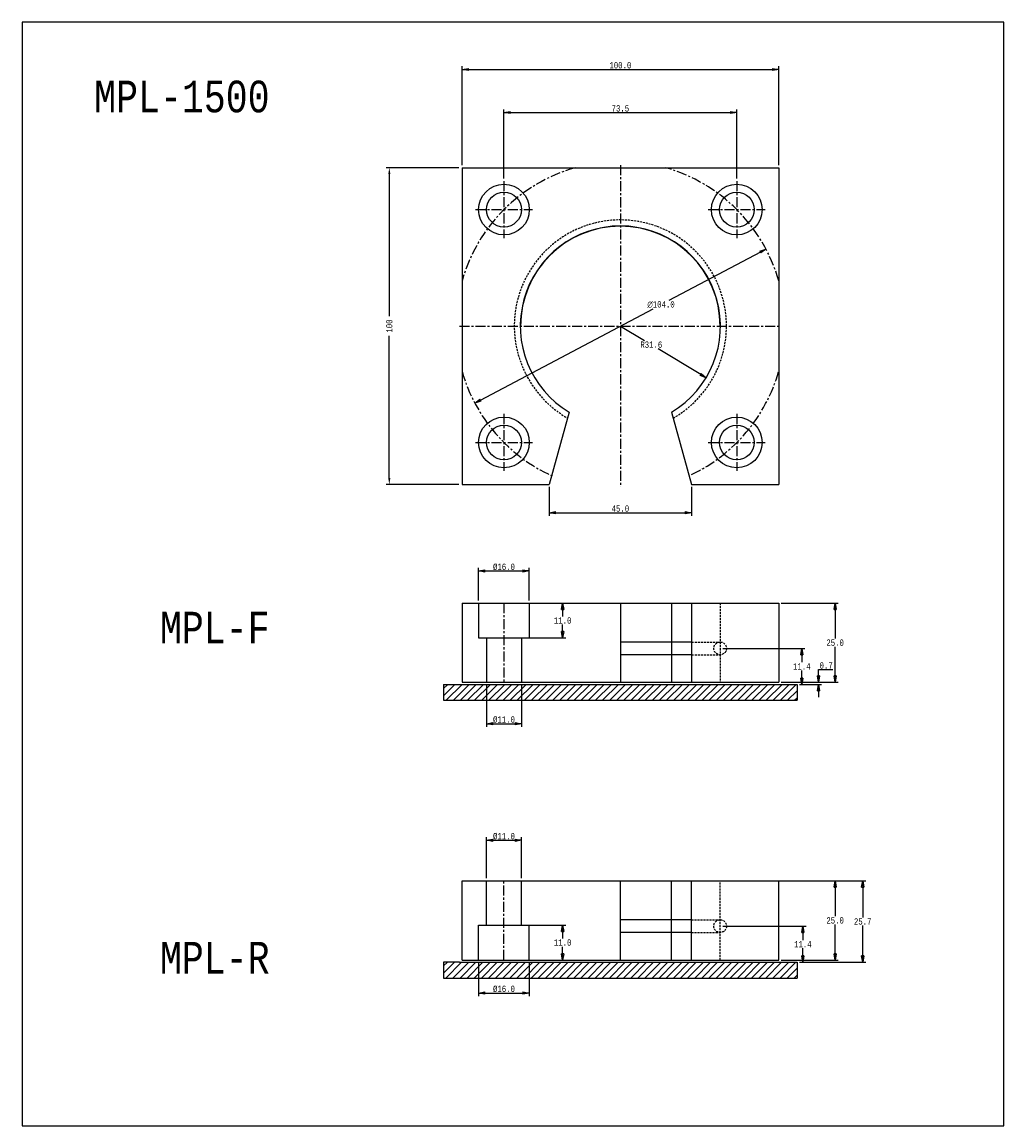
# Model space of a CAD drawing. Header units: millimetres. Extents: x 17272 to 17582, y 6037 to 6386.
import ezdxf
from ezdxf.enums import TextEntityAlignment as Align

# ---------------------------------------------------------------- set-up
doc = ezdxf.new("R2010")
doc.units = ezdxf.units.MM
doc.header["$LTSCALE"] = 0.1
doc.linetypes.add('CENTER', pattern=[50.8, 31.75, -6.35, 6.35, -6.35])
doc.linetypes.add('HIDDEN', pattern=[9.525, 6.35, -3.175])
doc.layers.get('0').update_dxf_attribs({"color": 3})
for name, color, linetype in [('center', 1, 'CENTER'), ('HL', 2, 'HIDDEN'), ('text', 4, 'Continuous')]:
    doc.layers.add(name, color=color, linetype=linetype)
doc.styles.add('ciwhs', font='monotxt.shx', dxfattribs={"width": 0.8, "bigfont": 'ciwhs.shx'})
doc.dimstyles.new('STANDARD1.0', dxfattribs={"dimtxt": 2, "dimasz": 2, "dimexe": 1, "dimexo": 0.8, "dimgap": 0.3, "dimtad": 1, "dimtih": 1, "dimtoh": 1, "dimdec": 1, "dimzin": 0, "dimdsep": 46, "dimtxsty": 'ciwhs', "dimblk1": 'CLOSED', "dimblk2": 'CLOSED', "dimsah": 1, "dimcen": 0, "dimclrd": 4, "dimclre": 4, "dimclrt": 10, "dimadec": 1, "dimazin": 0, "dimtfac": 1, "dimtdec": 1, "dimtofl": 0, "dimtmove": 0, "dimatfit": 0, "dimldrblk": 'CLOSED', "dimfxl": 0, "dimtolj": 1, "dimtzin": 0, "dimarcsym": 0})
doc.dimstyles.new('user', dxfattribs={"dimtxt": 6, "dimasz": 4, "dimexe": 1, "dimexo": 1, "dimgap": 1, "dimtad": 0, "dimdec": 1, "dimdsep": 46, "dimtxsty": 'ciwhs', "dimcen": 2, "dimclrd": 256, "dimclre": 256, "dimclrt": 4, "dimadec": 1, "dimazin": 2, "dimtfac": 1, "dimtmove": 0, "dimatfit": 3, "dimfxl": 0, "dimlwd": -1, "dimlwe": -1, "dimarcsym": 0})

# ---------------------------------------------------------------- blocks, each defined once
blk = doc.blocks.new('_CLOSED')
at = {"color": 0, "linetype": 'ByBlock'}
for p, q in [((-1, 0.17), (0, 0)), ((-1, 0.17), (-1, -0.17)), ((0, 0), (-1, -0.17)), ((0, 0), (-1, 0))]:
    blk.add_line(p, q, dxfattribs=at)
blk = doc.blocks.new('*D18')
at = {"color": 4, "lineweight": -2}
for p, q in [((17438.18, 6238.75), (17438.18, 6229.62)), ((17483.18, 6238.75), (17483.18, 6229.62)), ((17440.18, 6230.62), (17481.18, 6230.62))]:
    blk.add_line(p, q, dxfattribs=at)
at = {"layer": 'DefPoints', "color": 0}
for p in [(17438.18, 6239.55), (17483.18, 6239.55), (17483.18, 6230.62)]:
    blk.add_point(p, dxfattribs=at)
at = {"color": 4, "lineweight": -2, "xscale": 2, "yscale": 2, "zscale": 2, "rotation": 180}
blk.add_blockref('_CLOSED', (17438.18, 6230.62), dxfattribs=at)
at = {"color": 4, "lineweight": -2, "xscale": 2, "yscale": 2, "zscale": 2}
blk.add_blockref('_CLOSED', (17483.18, 6230.62), dxfattribs=at)
at = {"color": 10, "insert": (17460.68, 6231.92), "char_height": 2, "attachment_point": 5, "style": 'ciwhs'}
blk.add_mtext('\\A1;45.0', dxfattribs=at)
blk = doc.blocks.new('*D19')
at = {"color": 4, "lineweight": -2}
for p, q in [((17410.68, 6340.35), (17410.68, 6371.57)), ((17510.68, 6340.35), (17510.68, 6371.57)), ((17412.68, 6370.57), (17508.68, 6370.57))]:
    blk.add_line(p, q, dxfattribs=at)
at = {"layer": 'DefPoints', "color": 0}
for p in [(17510.68, 6370.57), (17410.68, 6339.55), (17510.68, 6339.55)]:
    blk.add_point(p, dxfattribs=at)
at = {"color": 4, "lineweight": -2, "xscale": 2, "yscale": 2, "zscale": 2, "rotation": 180}
blk.add_blockref('_CLOSED', (17410.68, 6370.57), dxfattribs=at)
at = {"color": 4, "lineweight": -2, "xscale": 2, "yscale": 2, "zscale": 2}
blk.add_blockref('_CLOSED', (17510.68, 6370.57), dxfattribs=at)
at = {"color": 10, "insert": (17460.68, 6371.87), "char_height": 2, "attachment_point": 5, "style": 'ciwhs'}
blk.add_mtext('\\A1;100.0', dxfattribs=at)
blk = doc.blocks.new('*D3')
at = {"color": 4, "lineweight": -2}
for p, q in [((17423.93, 6336.1), (17423.93, 6357.96)), ((17425.93, 6356.96), (17495.43, 6356.96)), ((17497.43, 6336.1), (17497.43, 6357.96))]:
    blk.add_line(p, q, dxfattribs=at)
at = {"layer": 'DefPoints', "color": 0}
for p in [(17497.43, 6356.96), (17423.93, 6335.3), (17497.43, 6335.3)]:
    blk.add_point(p, dxfattribs=at)
at = {"color": 4, "lineweight": -2, "xscale": 2, "yscale": 2, "zscale": 2, "rotation": 180}
blk.add_blockref('_CLOSED', (17423.93, 6356.96), dxfattribs=at)
at = {"color": 4, "lineweight": -2, "xscale": 2, "yscale": 2, "zscale": 2}
blk.add_blockref('_CLOSED', (17497.43, 6356.96), dxfattribs=at)
at = {"color": 10, "insert": (17460.68, 6358.26), "char_height": 2, "attachment_point": 5, "style": 'ciwhs'}
blk.add_mtext('\\A1;73.5', dxfattribs=at)
blk = doc.blocks.new('*D8')
at = {"color": 4, "lineweight": -2}
for p, q in [((17511.48, 6202.09), (17529.48, 6202.09)), ((17528.48, 6200.09), (17528.48, 6190.89)), ((17528.48, 6179.09), (17528.48, 6188.29)), ((17511.48, 6177.09), (17529.48, 6177.09))]:
    blk.add_line(p, q, dxfattribs=at)
at = {"layer": 'DefPoints', "color": 0}
for p in [(17510.68, 6202.09), (17510.68, 6177.09), (17528.48, 6177.09)]:
    blk.add_point(p, dxfattribs=at)
at = {"color": 4, "lineweight": -2, "xscale": 2, "yscale": 2, "zscale": 2}
for p, rotation in [((17528.48, 6202.09), 90), ((17528.48, 6177.09), 270)]:
    blk.add_blockref('_CLOSED', p, dxfattribs=dict(at, rotation=rotation))
at = {"color": 10, "insert": (17528.48, 6189.59), "char_height": 2, "attachment_point": 5, "style": 'ciwhs'}
blk.add_mtext('\\A1;25.0', dxfattribs=at)
blk = doc.blocks.new('*D4')
at = {"color": 4, "lineweight": -2}
for p, q in [((17504.88, 6312.92), (17475.97, 6297.63)), ((17416.48, 6266.17), (17471.05, 6295.03))]:
    blk.add_line(p, q, dxfattribs=at)
at = {"layer": 'DefPoints', "color": 0}
for p in [(17506.65, 6313.86), (17414.71, 6265.24)]:
    blk.add_point(p, dxfattribs=at)
at = {"color": 4, "lineweight": -2, "xscale": 2, "yscale": 2, "zscale": 2}
for p, rotation in [((17506.65, 6313.86), 27.87171302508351), ((17414.71, 6265.24), 207.8717130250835)]:
    blk.add_blockref('_CLOSED', p, dxfattribs=dict(at, rotation=rotation))
at = {"color": 10, "insert": (17473.51, 6296.33), "char_height": 2, "attachment_point": 5, "style": 'ciwhs'}
blk.add_mtext('\\A1;∅104.0', dxfattribs=at)
blk = doc.blocks.new('*D11')
at = {"color": 4, "lineweight": -2}
for p, q in [((17415.93, 6202.89), (17415.93, 6213.22)), ((17417.93, 6212.22), (17429.93, 6212.22)), ((17431.93, 6202.89), (17431.93, 6213.22))]:
    blk.add_line(p, q, dxfattribs=at)
at = {"layer": 'DefPoints', "color": 0}
for p in [(17431.93, 6212.22), (17415.93, 6202.09), (17431.93, 6202.09)]:
    blk.add_point(p, dxfattribs=at)
at = {"color": 4, "lineweight": -2, "xscale": 2, "yscale": 2, "zscale": 2, "rotation": 180}
blk.add_blockref('_CLOSED', (17415.93, 6212.22), dxfattribs=at)
at = {"color": 4, "lineweight": -2, "xscale": 2, "yscale": 2, "zscale": 2}
blk.add_blockref('_CLOSED', (17431.93, 6212.22), dxfattribs=at)
at = {"color": 10, "insert": (17423.93, 6213.52), "char_height": 2, "attachment_point": 5, "style": 'ciwhs'}
blk.add_mtext('\\A1;%%C16.0', dxfattribs=at)
blk = doc.blocks.new('*D9')
at = {"color": 4, "lineweight": -2}
for p, q in [((17418.43, 6176.29), (17418.43, 6163.01)), ((17429.43, 6176.29), (17429.43, 6163.01)), ((17420.43, 6164.01), (17427.43, 6164.01))]:
    blk.add_line(p, q, dxfattribs=at)
at = {"layer": 'DefPoints', "color": 0}
for p in [(17418.43, 6177.09), (17429.43, 6177.09), (17429.43, 6164.01)]:
    blk.add_point(p, dxfattribs=at)
at = {"color": 4, "lineweight": -2, "xscale": 2, "yscale": 2, "zscale": 2, "rotation": 180}
blk.add_blockref('_CLOSED', (17418.43, 6164.01), dxfattribs=at)
at = {"color": 4, "lineweight": -2, "xscale": 2, "yscale": 2, "zscale": 2}
blk.add_blockref('_CLOSED', (17429.43, 6164.01), dxfattribs=at)
at = {"color": 10, "insert": (17423.93, 6165.31), "char_height": 2, "attachment_point": 5, "style": 'ciwhs'}
blk.add_mtext('\\A1;%%C11.0', dxfattribs=at)
blk = doc.blocks.new('*D12')
at = {"color": 4, "lineweight": -2}
for p, q in [((17416.73, 6202.09), (17443.45, 6202.09)), ((17442.45, 6200.09), (17442.45, 6197.89)), ((17442.45, 6193.09), (17442.45, 6195.29)), ((17416.73, 6191.09), (17443.45, 6191.09))]:
    blk.add_line(p, q, dxfattribs=at)
at = {"layer": 'DefPoints', "color": 0}
for p in [(17415.93, 6202.09), (17415.93, 6191.09), (17442.45, 6191.09)]:
    blk.add_point(p, dxfattribs=at)
at = {"color": 4, "lineweight": -2, "xscale": 2, "yscale": 2, "zscale": 2}
for p, rotation in [((17442.45, 6202.09), 90), ((17442.45, 6191.09), 270)]:
    blk.add_blockref('_CLOSED', p, dxfattribs=dict(at, rotation=rotation))
at = {"color": 10, "insert": (17442.45, 6196.59), "char_height": 2, "attachment_point": 5, "style": 'ciwhs'}
blk.add_mtext('\\A1;11.0', dxfattribs=at)
blk = doc.blocks.new('*D10')
at = {"color": 4, "lineweight": -2}
for p, q in [((17523.22, 6179.09), (17523.22, 6181.09)), ((17523.22, 6181.09), (17527.79, 6181.09)), ((17511.48, 6177.09), (17524.22, 6177.09)), ((17517.28, 6176.39), (17524.22, 6176.39)), ((17523.22, 6174.39), (17523.22, 6172.39))]:
    blk.add_line(p, q, dxfattribs=at)
at = {"layer": 'DefPoints', "color": 0}
for p in [(17510.68, 6177.09), (17516.48, 6176.39), (17523.22, 6177.09)]:
    blk.add_point(p, dxfattribs=at)
at = {"color": 4, "lineweight": -2, "xscale": 2, "yscale": 2, "zscale": 2}
for p, rotation in [((17523.22, 6177.09), 270), ((17523.22, 6176.39), 90)]:
    blk.add_blockref('_CLOSED', p, dxfattribs=dict(at, rotation=rotation))
at = {"color": 10, "insert": (17525.65, 6182.39), "char_height": 2, "attachment_point": 5, "style": 'ciwhs'}
blk.add_mtext('\\A1;0.7', dxfattribs=at)
blk = doc.blocks.new('*D13')
at = {"color": 4, "lineweight": -2}
for p, q in [((17511.48, 6114.4), (17529.48, 6114.4)), ((17528.48, 6112.4), (17528.48, 6103.2)), ((17528.48, 6091.4), (17528.48, 6100.6)), ((17511.48, 6089.4), (17529.48, 6089.4))]:
    blk.add_line(p, q, dxfattribs=at)
at = {"layer": 'DefPoints', "color": 0}
for p in [(17510.68, 6114.4), (17528.48, 6114.4), (17510.68, 6089.4)]:
    blk.add_point(p, dxfattribs=at)
at = {"color": 4, "lineweight": -2, "xscale": 2, "yscale": 2, "zscale": 2}
for p, rotation in [((17528.48, 6114.4), 90), ((17528.48, 6089.4), 270)]:
    blk.add_blockref('_CLOSED', p, dxfattribs=dict(at, rotation=rotation))
at = {"color": 10, "insert": (17528.48, 6101.9), "char_height": 2, "attachment_point": 5, "style": 'ciwhs'}
blk.add_mtext('\\A1;25.0', dxfattribs=at)
blk = doc.blocks.new('*D14')
at = {"color": 4, "lineweight": -2}
for p, q in [((17415.93, 6088.6), (17415.93, 6077.97)), ((17431.93, 6088.6), (17431.93, 6077.97)), ((17417.93, 6078.97), (17429.93, 6078.97))]:
    blk.add_line(p, q, dxfattribs=at)
at = {"layer": 'DefPoints', "color": 0}
for p in [(17415.93, 6089.4), (17431.93, 6089.4), (17431.93, 6078.97)]:
    blk.add_point(p, dxfattribs=at)
at = {"color": 4, "lineweight": -2, "xscale": 2, "yscale": 2, "zscale": 2, "rotation": 180}
blk.add_blockref('_CLOSED', (17415.93, 6078.97), dxfattribs=at)
at = {"color": 4, "lineweight": -2, "xscale": 2, "yscale": 2, "zscale": 2}
blk.add_blockref('_CLOSED', (17431.93, 6078.97), dxfattribs=at)
at = {"color": 10, "insert": (17423.93, 6080.27), "char_height": 2, "attachment_point": 5, "style": 'ciwhs'}
blk.add_mtext('\\A1;%%C16.0', dxfattribs=at)
blk = doc.blocks.new('*D16')
at = {"color": 4, "lineweight": -2}
for p, q in [((17418.43, 6115.2), (17418.43, 6128.19)), ((17420.43, 6127.19), (17427.43, 6127.19)), ((17429.43, 6115.2), (17429.43, 6128.19))]:
    blk.add_line(p, q, dxfattribs=at)
at = {"layer": 'DefPoints', "color": 0}
for p in [(17429.43, 6127.19), (17418.43, 6114.4), (17429.43, 6114.4)]:
    blk.add_point(p, dxfattribs=at)
at = {"color": 4, "lineweight": -2, "xscale": 2, "yscale": 2, "zscale": 2, "rotation": 180}
blk.add_blockref('_CLOSED', (17418.43, 6127.19), dxfattribs=at)
at = {"color": 4, "lineweight": -2, "xscale": 2, "yscale": 2, "zscale": 2}
blk.add_blockref('_CLOSED', (17429.43, 6127.19), dxfattribs=at)
at = {"color": 10, "insert": (17423.93, 6128.49), "char_height": 2, "attachment_point": 5, "style": 'ciwhs'}
blk.add_mtext('\\A1;%%C11.0', dxfattribs=at)
blk = doc.blocks.new('*D15')
at = {"color": 4, "lineweight": -2}
for p, q in [((17416.73, 6100.4), (17443.45, 6100.4)), ((17442.45, 6098.4), (17442.45, 6096.2)), ((17442.45, 6091.4), (17442.45, 6093.6)), ((17416.73, 6089.4), (17443.45, 6089.4))]:
    blk.add_line(p, q, dxfattribs=at)
at = {"layer": 'DefPoints', "color": 0}
for p in [(17415.93, 6100.4), (17442.45, 6100.4), (17415.93, 6089.4)]:
    blk.add_point(p, dxfattribs=at)
at = {"color": 4, "lineweight": -2, "xscale": 2, "yscale": 2, "zscale": 2}
for p, rotation in [((17442.45, 6100.4), 90), ((17442.45, 6089.4), 270)]:
    blk.add_blockref('_CLOSED', p, dxfattribs=dict(at, rotation=rotation))
at = {"color": 10, "insert": (17442.45, 6094.9), "char_height": 2, "attachment_point": 5, "style": 'ciwhs'}
blk.add_mtext('\\A1;11.0', dxfattribs=at)
blk = doc.blocks.new('*D5')
at = {"color": 4, "lineweight": -2}
for p, q in [((17460.68, 6289.55), (17468.28, 6284.96)), ((17486.03, 6274.27), (17472.6, 6282.36))]:
    blk.add_line(p, q, dxfattribs=at)
at = {"layer": 'DefPoints', "color": 0}
for p in [(17460.68, 6289.55), (17487.74, 6273.23)]:
    blk.add_point(p, dxfattribs=at)
at = {"color": 4, "lineweight": -2, "xscale": 2, "yscale": 2, "zscale": 2, "rotation": 328.9135992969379}
blk.add_blockref('_CLOSED', (17487.74, 6273.23), dxfattribs=at)
at = {"color": 10, "insert": (17470.44, 6283.66), "char_height": 2, "attachment_point": 5, "style": 'ciwhs'}
blk.add_mtext('\\A1;R31.6', dxfattribs=at)
blk = doc.blocks.new('*D6')
at = {"color": 4, "lineweight": -2}
for p, q in [((17492.98, 6187.79), (17518.95, 6187.79)), ((17517.95, 6185.79), (17517.95, 6183.39)), ((17517.95, 6178.39), (17517.95, 6180.79)), ((17517.28, 6176.39), (17518.95, 6176.39))]:
    blk.add_line(p, q, dxfattribs=at)
at = {"layer": 'DefPoints', "color": 0}
for p in [(17492.18, 6187.79), (17517.95, 6187.79), (17516.48, 6176.39)]:
    blk.add_point(p, dxfattribs=at)
at = {"color": 4, "lineweight": -2, "xscale": 2, "yscale": 2, "zscale": 2}
for p, rotation in [((17517.95, 6187.79), 90), ((17517.95, 6176.39), 270)]:
    blk.add_blockref('_CLOSED', p, dxfattribs=dict(at, rotation=rotation))
at = {"color": 10, "insert": (17517.95, 6182.09), "char_height": 2, "attachment_point": 5, "style": 'ciwhs'}
blk.add_mtext('\\A1;11.4', dxfattribs=at)
blk = doc.blocks.new('*D7')
at = {"color": 4, "lineweight": -2}
for p, q in [((17492.98, 6100.1), (17519.3, 6100.1)), ((17518.3, 6098.1), (17518.3, 6095.7)), ((17518.3, 6090.7), (17518.3, 6093.1)), ((17517.28, 6088.7), (17519.3, 6088.7))]:
    blk.add_line(p, q, dxfattribs=at)
at = {"layer": 'DefPoints', "color": 0}
for p in [(17492.18, 6100.1), (17518.3, 6100.1), (17516.48, 6088.7)]:
    blk.add_point(p, dxfattribs=at)
at = {"color": 4, "lineweight": -2, "xscale": 2, "yscale": 2, "zscale": 2}
for p, rotation in [((17518.3, 6100.1), 90), ((17518.3, 6088.7), 270)]:
    blk.add_blockref('_CLOSED', p, dxfattribs=dict(at, rotation=rotation))
at = {"color": 10, "insert": (17518.3, 6094.4), "char_height": 2, "attachment_point": 5, "style": 'ciwhs'}
blk.add_mtext('\\A1;11.4', dxfattribs=at)
blk = doc.blocks.new('*D17')
at = {"color": 4, "lineweight": -2}
for p, q in [((17511.48, 6114.4), (17538.18, 6114.4)), ((17537.18, 6112.4), (17537.18, 6102.85)), ((17537.18, 6090.7), (17537.18, 6100.25)), ((17517.28, 6088.7), (17538.18, 6088.7))]:
    blk.add_line(p, q, dxfattribs=at)
at = {"layer": 'DefPoints', "color": 0}
for p in [(17510.68, 6114.4), (17537.18, 6114.4), (17516.48, 6088.7)]:
    blk.add_point(p, dxfattribs=at)
at = {"color": 4, "lineweight": -2, "xscale": 2, "yscale": 2, "zscale": 2}
for p, rotation in [((17537.18, 6114.4), 90), ((17537.18, 6088.7), 270)]:
    blk.add_blockref('_CLOSED', p, dxfattribs=dict(at, rotation=rotation))
at = {"color": 10, "insert": (17537.18, 6101.55), "char_height": 2, "attachment_point": 5, "style": 'ciwhs'}
blk.add_mtext('\\A1;25.7', dxfattribs=at)
blk = doc.blocks.new('*D20')
at = {"color": 4}
for p, q in [((17409.68, 6339.55), (17386.72, 6339.55)), ((17387.72, 6337.55), (17387.72, 6292.68)), ((17387.72, 6241.55), (17387.72, 6286.42)), ((17409.68, 6239.55), (17386.72, 6239.55))]:
    blk.add_line(p, q, dxfattribs=at)
for points in [[(17387.39, 6337.55), (17388.06, 6337.55), (17387.72, 6339.55)], [(17387.39, 6241.55), (17388.06, 6241.55), (17387.72, 6239.55)]]:
    blk.add_solid(points, dxfattribs=at)
at = {"layer": 'DefPoints', "color": 0}
for p in [(17387.72, 6339.55), (17410.68, 6339.55), (17410.68, 6239.55)]:
    blk.add_point(p, dxfattribs=at)
at = {"color": 1, "insert": (17387.72, 6289.55), "char_height": 2, "attachment_point": 5, "rotation": 90, "style": 'ciwhs'}
blk.add_mtext('100', dxfattribs=at)

msp = doc.modelspace()

# ---------------------------------------------------------------- hatches: boundary and pattern name
h = msp.add_hatch()
h.set_pattern_fill('ANSI31', color=0, scale=0.5)
h.paths.add_polyline_path([(17404.88, 6171.39), (17516.48, 6171.39), (17516.48, 6176.39), (17404.88, 6176.39)])
h = msp.add_hatch()
h.set_pattern_fill('ANSI31', color=0, scale=0.5)
h.paths.add_polyline_path([(17404.88, 6083.7), (17516.48, 6083.7), (17516.48, 6088.7), (17409.88, 6088.7), (17404.88, 6088.7)])

# ---------------------------------------------------------------- linework, layer by layer
for p, q in [((17410.68, 6339.55), (17510.68, 6339.55)), ((17410.68, 6339.55), (17410.68, 6239.55)), ((17510.68, 6339.55), (17510.68, 6239.55)), ((17444.51, 6262.4), (17438.18, 6239.55)), ((17476.84, 6262.4), (17483.18, 6239.55)), ((17410.68, 6239.55), (17438.18, 6239.55)), ((17483.18, 6239.55), (17510.68, 6239.55)), ((17410.68, 6202.09), (17510.68, 6202.09)), ((17410.68, 6202.09), (17410.68, 6177.09)), ((17415.93, 6202.09), (17415.93, 6191.09)), ((17431.93, 6202.09), (17431.93, 6191.09)), ((17460.68, 6202.09), (17460.68, 6177.09)), ((17476.84, 6202.09), (17476.84, 6177.09)), ((17483.18, 6202.09), (17483.18, 6177.09)), ((17510.68, 6202.09), (17510.68, 6177.09)), ((17415.93, 6191.09), (17431.93, 6191.09)), ((17418.43, 6191.09), (17418.43, 6177.09)), ((17429.43, 6191.09), (17429.43, 6177.09)), ((17483.18, 6189.79), (17460.68, 6189.79)), ((17483.18, 6185.79), (17460.68, 6185.79)), ((17404.88, 6176.39), (17516.48, 6176.39)), ((17404.88, 6176.39), (17404.88, 6171.39)), ((17410.68, 6177.09), (17510.68, 6177.09)), ((17516.48, 6176.39), (17516.48, 6171.39)), ((17404.88, 6171.39), (17516.48, 6171.39)), ((17410.68, 6114.4), (17510.68, 6114.4)), ((17410.68, 6114.4), (17516.48, 6114.4)), ((17410.68, 6089.4), (17410.68, 6114.4)), ((17418.43, 6100.4), (17418.43, 6114.4)), ((17429.43, 6100.4), (17429.43, 6114.4)), ((17460.68, 6089.4), (17460.68, 6114.4)), ((17476.84, 6089.4), (17476.84, 6114.4)), ((17483.14, 6089.4), (17483.14, 6114.4)), ((17510.68, 6089.4), (17510.68, 6114.4)), ((17415.93, 6100.4), (17431.93, 6100.4)), ((17415.93, 6089.4), (17415.93, 6100.4)), ((17431.93, 6089.4), (17431.93, 6100.4)), ((17483.14, 6102.1), (17460.68, 6102.1)), ((17483.14, 6098.1), (17460.68, 6098.1)), ((17409.88, 6088.7), (17404.88, 6088.7)), ((17404.88, 6088.7), (17404.88, 6088.7)), ((17404.88, 6088.7), (17404.88, 6083.7)), ((17409.88, 6088.7), (17516.48, 6088.7)), ((17410.68, 6089.4), (17510.68, 6089.4)), ((17516.48, 6088.7), (17516.48, 6083.7)), ((17404.88, 6083.7), (17516.48, 6083.7))]:
    msp.add_line(p, q)
msp.add_lwpolyline([(17271.77, 6037.02), (17581.77, 6037.02), (17581.77, 6385.52), (17271.77, 6385.52)], close=True)
for centre, radius in [((17423.93, 6326.3), 8), ((17497.43, 6326.3), 8), ((17423.93, 6326.3), 5.5), ((17497.43, 6326.3), 5.5), ((17423.93, 6252.8), 8), ((17497.43, 6252.8), 8), ((17423.93, 6252.8), 5.5), ((17497.43, 6252.8), 5.5)]:
    msp.add_circle(centre, radius)
for radius, start, end in [(31.6, 300.7647, 239.2353), (31.5, 0, 180)]:
    msp.add_arc((17460.68, 6289.55), radius, start, end)
at = {"layer": 'center'}
for p, q in [((17460.68, 6340.35), (17460.68, 6238.75)), ((17423.93, 6335.3), (17423.93, 6317.3)), ((17497.43, 6335.3), (17497.43, 6317.3)), ((17414.93, 6326.3), (17432.93, 6326.3)), ((17488.43, 6326.3), (17506.43, 6326.3)), ((17409.88, 6289.55), (17511.48, 6289.55)), ((17423.93, 6261.8), (17423.93, 6243.8)), ((17497.43, 6261.8), (17497.43, 6243.8)), ((17414.93, 6252.8), (17432.93, 6252.8)), ((17488.43, 6252.8), (17506.43, 6252.8)), ((17423.93, 6202.09), (17423.93, 6177.09)), ((17423.93, 6089.4), (17423.93, 6114.4))]:
    msp.add_line(p, q, dxfattribs=at)
for start, end in [(105.9424, 164.0576), (15.9424, 74.0576), (195.9424, 245.4968), (295.6385, 344.0576)]:
    msp.add_arc((17460.68, 6289.55), 52, start, end, dxfattribs=at)
at = {"layer": 'HL'}
for p, q in [((17492.18, 6202.09), (17492.18, 6177.09)), ((17483.18, 6189.79), (17492.18, 6189.79)), ((17483.18, 6185.79), (17492.18, 6185.79)), ((17492.18, 6089.4), (17492.18, 6114.4)), ((17483.14, 6102.1), (17492.18, 6102.1)), ((17483.14, 6098.1), (17492.18, 6098.1))]:
    msp.add_line(p, q, dxfattribs=at)
for centre in [(17492.18, 6187.79), (17492.18, 6100.1)]:
    msp.add_circle(centre, 2, dxfattribs=at)
msp.add_arc((17460.68, 6289.55), 33.5, 299.8493, 240.1507, dxfattribs=at)

# ---------------------------------------------------------------- texts
at = {"layer": 'text', "style": 'ciwhs', "width": 0.8}
for s, p in [('MPL-1500', (17349.92, 6357.03)), ('MPL-F', (17349.92, 6189.33)), ('MPL-R', (17349.92, 6085.12))]:
    msp.add_text(s, height=10, dxfattribs=at).set_placement(p, align=Align.RIGHT)

# ---------------------------------------------------------------- dimensions: what is measured, and where the dimension line sits
for base, p1, p2, picture, middle in [((17510.68, 6370.57), (17410.68, 6339.55), (17510.68, 6339.55), '*D19', (17460.68, 6371.87)), ((17497.43, 6356.96), (17423.93, 6335.3), (17497.43, 6335.3), '*D3', (17460.68, 6358.26)), ((17483.18, 6230.62), (17438.18, 6239.55), (17483.18, 6239.55), '*D18', (17460.68, 6231.92))]:
    dim = msp.add_linear_dim(base=base, p1=p1, p2=p2, dimstyle='STANDARD1.0')
    dim.commit()
    dim.dimension.update_dxf_attribs({"geometry": picture, "text_midpoint": middle})
dim = msp.add_linear_dim(base=(17387.72, 6339.55), p1=(17410.68, 6239.55), p2=(17410.68, 6339.55), angle=90, dimstyle='user', override={"dimtxt": 2, "dimasz": 2, "dimclrd": 4, "dimclre": 4, "dimclrt": 1})
dim.commit()
dim.dimension.update_dxf_attribs({"geometry": '*D20', "text_midpoint": (17387.72, 6289.55)})
dim = msp.add_diameter_dim_2p(p1=(17414.71, 6265.24), p2=(17506.65, 6313.86), dimstyle='STANDARD1.0')
dim.commit()
dim.dimension.update_dxf_attribs({"geometry": '*D4', "text_midpoint": (17473.51, 6296.33), "dimtype": 131})
dim = msp.add_radius_dim(center=(17460.68, 6289.55), mpoint=(17487.74, 6273.23), dimstyle='STANDARD1.0')
dim.commit()
dim.dimension.update_dxf_attribs({"geometry": '*D5', "text_midpoint": (17470.44, 6283.66), "dimtype": 132})
for base, p1, p2, picture, middle in [((17431.93, 6212.22), (17415.93, 6202.09), (17431.93, 6202.09), '*D11', (17423.93, 6213.52)), ((17429.43, 6164.01), (17418.43, 6177.09), (17429.43, 6177.09), '*D9', (17423.93, 6165.31)), ((17429.43, 6127.19), (17418.43, 6114.4), (17429.43, 6114.4), '*D16', (17423.93, 6128.49)), ((17431.93, 6078.97), (17415.93, 6089.4), (17431.93, 6089.4), '*D14', (17423.93, 6080.27))]:
    dim = msp.add_linear_dim(base=base, p1=p1, p2=p2, text='%%C<>', dimstyle='STANDARD1.0')
    dim.commit()
    dim.dimension.update_dxf_attribs({"geometry": picture, "text_midpoint": middle})
for base, p1, p2, angle, picture, middle in [((17442.45, 6191.09), (17415.93, 6202.09), (17415.93, 6191.09), 90, '*D12', (17442.45, 6196.59)), ((17528.48, 6177.09), (17510.68, 6202.09), (17510.68, 6177.09), 90, '*D8', (17528.48, 6189.59)), ((17517.95, 6187.79), (17516.48, 6176.39), (17492.18, 6187.79), 90, '*D6', (17517.95, 6182.09)), ((17523.22, 6177.09), (17516.48, 6176.39), (17510.68, 6177.09), 90, '*D10', (17525.65, 6182.39)), ((17528.48, 6114.4), (17510.68, 6089.4), (17510.68, 6114.4), 270, '*D13', (17528.48, 6101.9)), ((17537.18, 6114.4), (17516.48, 6088.7), (17510.68, 6114.4), 90, '*D17', (17537.18, 6101.55)), ((17442.45, 6100.4), (17415.93, 6089.4), (17415.93, 6100.4), 270, '*D15', (17442.45, 6094.9)), ((17518.3, 6100.1), (17516.48, 6088.7), (17492.18, 6100.1), 90, '*D7', (17518.3, 6094.4))]:
    dim = msp.add_linear_dim(base=base, p1=p1, p2=p2, angle=angle, dimstyle='STANDARD1.0')
    dim.commit()
    dim.dimension.update_dxf_attribs({"geometry": picture, "text_midpoint": middle})

doc.saveas('drawing.dxf')
